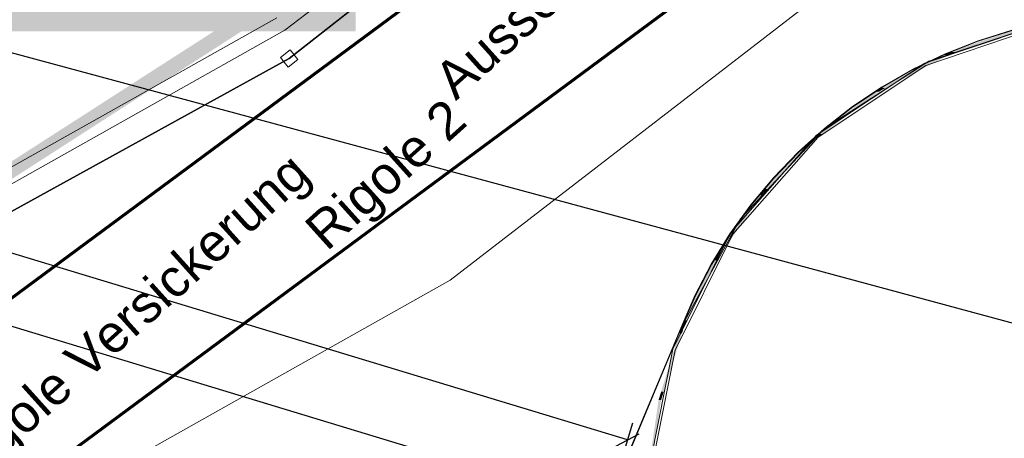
# Model space of a CAD drawing. Extents: x -779 to 790, y -208 to 633.
# Tile 224 of 232: x 444 to 523, y 328 to 361. Entities that reach past the tile are written whole.
import ezdxf

# ---------------------------------------------------------------- set-up
doc = ezdxf.new("R2010")
doc.units = 0
doc.layers.get('0').update_dxf_attribs({"lineweight": 25})
for name, color, linetype, lineweight, true_color in [('01AFU Allgemein Bemaßung-A07F5V4RWF', 7, 'Continuous', 25, 0x848484), ('02 Raster Bemaßung', 7, 'Continuous', 25, 0x848484), ('10 Wege Bestand - 2D', 9, 'Continuous', 18, 0x808080), ('30 Baugrubenplanung - Bemaßung', 7, 'Continuous', 25, 0x848484), ('60 Baumstützen - Gehegelinie', 9, 'Continuous', 18, 0x808080), ('60 Baumstützen - Ringe neu', 9, 'Continuous', 18, 0x808080), ('60 Netz', 9, 'Continuous', 18, 0x808080), ('60 Zaun Besucher', 9, 'Continuous', 18, 0x808080), ('S_Mass', 150, 'Continuous', 25, 0x007fff), ('S_Regenwasser_Grundleitung', 7, 'Continuous', 70, 0x0080ff)]:
    doc.layers.add(name, color=color, linetype=linetype, lineweight=lineweight, true_color=true_color)
doc.layers.add('X_Allgemein', color=7, linetype='Continuous', lineweight=25)
doc.layers.add('X_Text', color=7, linetype='Continuous', lineweight=25)
doc.styles.get("Standard").update_dxf_attribs({"font": 'arial.ttf'})

# ---------------------------------------------------------------- blocks, each defined once
blk = doc.blocks.new('Referenz-A07F5V4VWF', base_point=(-401.415, -176.34))
at = {"layer": '01AFU Allgemein Bemaßung-A07F5V4RWF', "color": 0, "lineweight": -2}
for p, q in [((493.19, 327.693), (225.373, 408.894)), ((493.598, 329.039), (492.61, 325.779)), ((492.255, 327.193), (494.126, 328.193))]:
    blk.add_line(p, q, dxfattribs=at)
at = {"layer": '02 Raster Bemaßung', "color": 0, "lineweight": -2}
blk.add_line((218.96, 404.979), (486.995, 323.712), dxfattribs=at)
at = {"layer": '30 Baugrubenplanung - Bemaßung', "color": 0, "lineweight": -2}
blk.add_line((150.87, 437.881), (527.024, 336.286), dxfattribs=at)
blk = doc.blocks.new('Polylinie-A07F5V4XWF', base_point=(-290.566, 305.478))
at = {"color": 0, "linetype": 'ByBlock', "lineweight": -2, "ltscale": 0.25}
for points in [[(432.188, 341.225), (429.968, 341.225), (488.257, 377.251)], [(429.968, 341.225), (488.257, 377.251), (486.037, 377.251)]]:
    blk.add_solid(points, dxfattribs=at)
blk = doc.blocks.new('Referenz-A07F5V59WF', base_point=(-759.499, -206.186))
at = {"layer": '10 Wege Bestand - 2D', "color": 0, "linetype": 'Continuous', "ltscale": 162.000017}
for p, q in [((510.099, 394.869), (465.674, 360.584)), ((526.102, 376.905), (478.95, 340.515)), ((465.01, 361.587), (429.717, 341.77)), ((465.674, 360.584), (430.252, 340.694)), ((478.95, 340.515), (440.956, 319.182))]:
    blk.add_line(p, q, dxfattribs=at)
at = {"layer": '60 Baumstützen - Gehegelinie', "color": 0, "linetype": 'Continuous', "ltscale": 162.000017}
for p, q in [((526.852, 361.257), (517.402, 358.103)), ((517.402, 358.103), (509.025, 352.711)), ((509.025, 352.711), (502.24, 345.416)), ((502.24, 345.416), (497.469, 336.671)), ((497.469, 336.671), (471.085, 273.642))]:
    blk.add_line(p, q, dxfattribs=at)
at = {"layer": '60 Baumstützen - Ringe neu', "color": 0, "linetype": 'Continuous', "ltscale": 162.000017}
for p, q in [((526.968, 361.28), (517.074, 357.943)), ((527.007, 361.083), (517.162, 357.764)), ((517.074, 357.943), (508.381, 352.16)), ((517.162, 357.764), (508.512, 352.009)), ((508.381, 352.16), (501.48, 344.324)), ((508.512, 352.009), (501.646, 344.212)), ((501.48, 344.324), (496.843, 334.968)), ((501.646, 344.212), (497.032, 334.904)), ((496.843, 334.968), (494.785, 324.732)), ((497.032, 334.904), (494.985, 324.718))]:
    blk.add_line(p, q, dxfattribs=at)
for points in [[(519.68, 358.843), (519.056, 358.843), (524.925, 360.611)], [(519.056, 358.843), (524.925, 360.611), (524.301, 360.611)], [(513.954, 355.961), (513.524, 355.961), (518.978, 358.591)], [(513.524, 355.961), (518.978, 358.591), (518.548, 358.591)], [(518.978, 358.591), (518.548, 358.591), (518.978, 358.816)], [(519.056, 358.816), (518.978, 358.816), (519.056, 358.843)], [(519.056, 358.632), (518.978, 358.632), (518.978, 358.816)], [(519.056, 358.632), (519.056, 358.816), (518.978, 358.816)], [(518.978, 358.591), (519.056, 358.632), (518.978, 358.632)], [(519.056, 358.632), (519.68, 358.843), (519.056, 358.843)], [(513.524, 355.905), (513.417, 355.905), (513.524, 355.961)], [(513.524, 355.736), (513.954, 355.961), (513.524, 355.961)], [(508.846, 352.258), (508.512, 352.258), (513.417, 355.657)], [(508.512, 352.258), (513.417, 355.657), (513.083, 355.657)], [(513.417, 355.657), (513.083, 355.657), (513.417, 355.905)], [(513.524, 355.736), (513.417, 355.736), (513.417, 355.905)], [(513.524, 355.736), (513.524, 355.905), (513.417, 355.905)], [(513.417, 355.657), (513.524, 355.736), (513.417, 355.736)], [(508.381, 351.875), (508.102, 351.875), (508.381, 352.16)], [(508.512, 352.16), (508.381, 352.16), (508.512, 352.258)], [(508.512, 352.009), (508.381, 352.009), (508.381, 352.16)], [(508.512, 352.009), (508.512, 352.16), (508.381, 352.16)], [(508.381, 351.875), (508.512, 352.009), (508.381, 352.009)], [(508.512, 352.009), (508.846, 352.258), (508.512, 352.258)], [(504.424, 347.83), (504.146, 347.83), (508.381, 351.875)], [(504.146, 347.83), (508.381, 351.875), (508.102, 351.875)], [(500.775, 342.797), (500.531, 342.797), (503.992, 347.329)], [(500.531, 342.797), (503.992, 347.329), (503.748, 347.329)], [(503.992, 347.329), (503.748, 347.329), (503.992, 347.673)], [(504.146, 347.673), (503.992, 347.673), (504.146, 347.83)], [(504.146, 347.545), (503.992, 347.545), (503.992, 347.673)], [(504.146, 347.545), (504.146, 347.673), (503.992, 347.673)], [(503.992, 347.329), (504.146, 347.545), (503.992, 347.545)], [(504.146, 347.545), (504.424, 347.83), (504.146, 347.83)], [(500.359, 342.106), (500.137, 342.106), (500.359, 342.555)], [(500.531, 342.555), (500.359, 342.555), (500.531, 342.797)], [(500.531, 342.452), (500.359, 342.452), (500.359, 342.555)], [(500.531, 342.452), (500.531, 342.555), (500.359, 342.555)], [(500.531, 342.452), (500.775, 342.797), (500.531, 342.797)], [(497.98, 337.306), (497.758, 337.306), (500.359, 342.106)], [(497.758, 337.306), (500.359, 342.106), (500.137, 342.106)], [(500.359, 342.106), (500.531, 342.452), (500.359, 342.452)], [(497.758, 336.932), (497.572, 336.932), (497.758, 337.306)], [(497.758, 336.857), (497.98, 337.306), (497.758, 337.306)], [(496.102, 331.565), (495.894, 331.565), (497.572, 336.264)], [(495.894, 331.565), (497.572, 336.264), (497.363, 336.264)], [(497.572, 336.264), (497.363, 336.264), (497.572, 336.932)], [(497.758, 336.857), (497.572, 336.857), (497.572, 336.932)], [(497.758, 336.857), (497.758, 336.932), (497.572, 336.932)], [(497.572, 336.264), (497.758, 336.857), (497.572, 336.857)], [(495.894, 330.941), (495.699, 330.941), (495.894, 331.565)], [(495.894, 330.897), (496.102, 331.565), (495.894, 331.565)], [(495.699, 329.571), (495.497, 329.571), (495.699, 330.941)], [(495.894, 330.897), (495.699, 330.897), (495.699, 330.941)], [(495.894, 330.897), (495.894, 330.941), (495.699, 330.941)], [(495.699, 329.571), (495.894, 330.897), (495.699, 330.897)], [(495.186, 326.089), (494.985, 326.089), (495.699, 329.571)], [(494.985, 326.089), (495.699, 329.571), (495.497, 329.571)]]:
    blk.add_solid(points, dxfattribs=at)
at = {"layer": '60 Netz', "color": 0, "linetype": 'Continuous', "ltscale": 162.000017}
for p, q in [((524.076, 360.598), (521.354, 359.743)), ((524.087, 360.56), (521.368, 359.706)), ((521.354, 359.743), (518.7, 358.696)), ((521.368, 359.706), (518.716, 358.66)), ((518.7, 358.696), (516.127, 357.463)), ((518.716, 358.66), (516.146, 357.428)), ((516.127, 357.463), (513.648, 356.049)), ((516.146, 357.428), (513.67, 356.016)), ((513.648, 356.049), (511.277, 354.463)), ((513.67, 356.016), (511.301, 354.43)), ((511.277, 354.463), (509.025, 352.711)), ((511.301, 354.43), (509.051, 352.68)), ((509.025, 352.711), (506.904, 350.803)), ((509.051, 352.68), (506.931, 350.775)), ((506.904, 350.803), (504.923, 348.749)), ((506.931, 350.775), (504.953, 348.722)), ((504.923, 348.749), (503.095, 346.559)), ((504.953, 348.722), (503.126, 346.534)), ((503.095, 346.559), (501.427, 344.244)), ((503.126, 346.534), (501.46, 344.222)), ((501.427, 344.244), (499.928, 341.816)), ((501.46, 344.222), (499.963, 341.796)), ((499.928, 341.816), (498.607, 339.288)), ((499.963, 341.796), (498.643, 339.27)), ((498.607, 339.288), (497.469, 336.671)), ((498.643, 339.27), (497.506, 336.656)), ((497.469, 336.671), (471.085, 273.642)), ((471.122, 273.627), (497.506, 336.656))]:
    blk.add_line(p, q, dxfattribs=at)
at = {"layer": '60 Zaun Besucher', "color": 0, "linetype": 'Continuous', "ltscale": 162.000017}
for p, q in [((492.129, 378.859), (466.003, 358.336)), ((466.025, 358.303), (492.154, 378.827)), ((466.003, 358.336), (440.115, 344.078)), ((466.099, 359.021), (465.312, 358.404)), ((465.312, 358.404), (465.93, 357.617)), ((466.716, 358.235), (466.099, 359.021)), ((440.133, 344.043), (466.025, 358.303)), ((465.93, 357.617), (466.716, 358.235))]:
    blk.add_line(p, q, dxfattribs=at)
blk = doc.blocks.new('Polygon-A07F5V5PWF', base_point=(428.508, 317.702))
at = {"color": 0, "linetype": 'ByBlock', "lineweight": -2, "ltscale": 0.7}
for p, q in [((428.508, 327.839), (525.335, 399.462)), ((532.737, 389.078), (436.245, 317.702))]:
    blk.add_line(p, q, dxfattribs=at)

msp = doc.modelspace()

# ---------------------------------------------------------------- linework, layer by layer
at = {"layer": 'S_Mass', "color": 7, "true_color": 0xffffff}
for points in [[(436.692, 360.498), (471.348, 360.498), (436.692, 376.498)], [(471.348, 360.498), (436.692, 376.498), (471.348, 376.498)]]:
    msp.add_solid(points, dxfattribs=at)

# ---------------------------------------------------------------- block references
at = {"color": 8, "lineweight": 25, "ltscale": 1250, "true_color": 0x808080}
msp.add_blockref('Referenz-A07F5V59WF', (-759.499, -206.186), dxfattribs=at)
at = {"color": 8, "lineweight": 25, "ltscale": 12.5, "true_color": 0x808080}
msp.add_blockref('Referenz-A07F5V4VWF', (-401.415, -176.34), dxfattribs=at)
at = {"layer": 'S_Regenwasser_Grundleitung', "ltscale": 0.7}
msp.add_blockref('Polygon-A07F5V5PWF', (428.508, 317.702), dxfattribs=at)
at = {"layer": 'X_Allgemein', "color": 1, "ltscale": 0.25, "true_color": 0xff0000}
msp.add_blockref('Polylinie-A07F5V4XWF', (-290.566, 305.478), dxfattribs=at)

# ---------------------------------------------------------------- texts
at = {"layer": 'X_Text', "ltscale": 0.25, "char_height": 3, "attachment_point": 1, "rotation": 42}
for s, insert in [('{\\fArial;Aussenanlagenplanung}', (477.397, 357.113)), ('{\\fArial;Rigole 2}', (467.026, 345.001)), ('{\\fArial;Rigole Versickerung }', (438.011, 325.895))]:
    msp.add_mtext(s, dxfattribs=dict(at, insert=insert))

doc.saveas('drawing.dxf')
